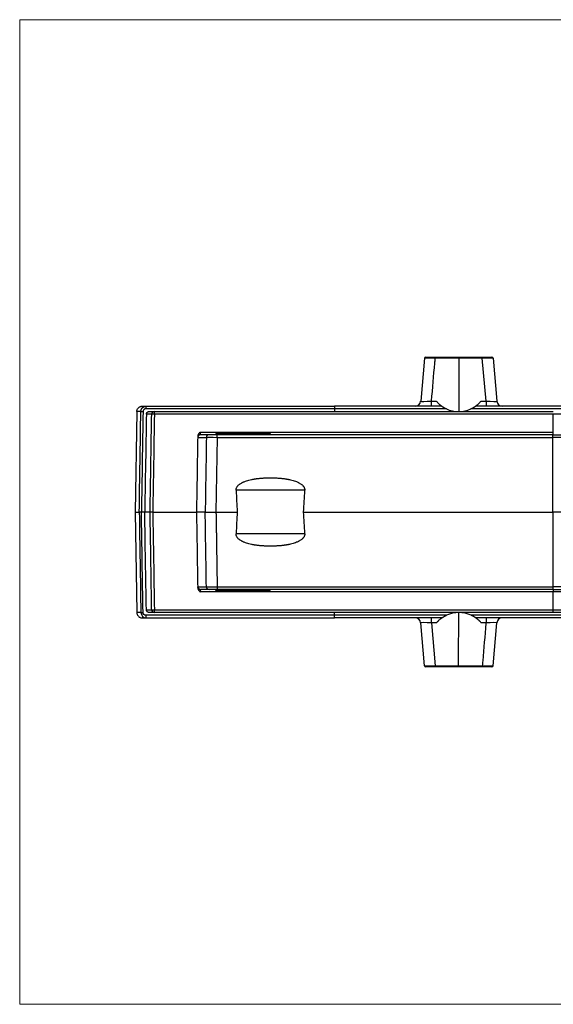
# Model space of a CAD drawing. Header units: millimetres. Extents: x 20 to 821, y 20 to 574.
# Tile 8 of 15: x 222 to 320, y 393 to 574. Entities that reach past the tile are written whole.
import ezdxf

# ---------------------------------------------------------------- set-up
doc = ezdxf.new("R2010")
doc.units = ezdxf.units.MM
doc.layers.add('1', color=7, linetype='Continuous', true_color=0xffffff)

msp = doc.modelspace()

# ---------------------------------------------------------------- linework, layer by layer
at = {"layer": '1', "color": 8, "linetype": 'Continuous', "lineweight": 18}
for p, q in [((221.5, 392.67), (221.5, 574)), ((418, 574), (221.5, 574)), ((221.5, 392.67), (418, 392.67))]:
    msp.add_line(p, q, dxfattribs=at)
at = {"layer": '1', "color": 18, "linetype": 'Continuous', "lineweight": 25}
for p, q in [((296.02, 511.65), (295.33, 503.75)), ((296.22, 511.83), (298.01, 511.83)), ((298.01, 511.83), (302.34, 511.83)), ((302.34, 511.65), (298.01, 511.65)), ((302.34, 511.83), (306.67, 511.83)), ((306.67, 511.65), (302.34, 511.65)), ((302.34, 511.65), (302.34, 501.85)), ((306.67, 511.83), (308.46, 511.83)), ((307.36, 503.75), (306.67, 511.65)), ((308.66, 511.65), (309.35, 503.75)), ((244.07, 502.83), (244.82, 502.83)), ((279.45, 502.34), (244.72, 502.34)), ((244.82, 502.83), (279.45, 502.83)), ((292.12, 502.83), (279.45, 502.83)), ((279.45, 502.83), (279.45, 502.34)), ((279.45, 502.34), (279.45, 501.83)), ((299.21, 502.83), (292.12, 502.83)), ((300.06, 502.34), (292.12, 502.34)), ((297.32, 503.75), (298.2, 503.75)), ((312.88, 502.34), (304.58, 502.34)), ((312.88, 502.83), (305.44, 502.83)), ((306.44, 503.75), (307.36, 503.75)), ((326.62, 502.83), (312.88, 502.83)), ((243.07, 501.85), (242.74, 483.33)), ((243.07, 501.85), (242.75, 483.33)), ((243.07, 501.85), (243.07, 501.85)), ((243.81, 501.85), (243.07, 501.85)), ((245.8, 501.34), (244.82, 501.34)), ((245.33, 501.83), (246.29, 501.83)), ((246.29, 501.83), (319.75, 501.83)), ((393.21, 501.34), (319.75, 501.34)), ((319.75, 498.02), (319.75, 501.34)), ((254.32, 497.08), (255.87, 497.08)), ((256.37, 497.57), (254.81, 497.57)), ((257.63, 497.77), (260.13, 497.77)), ((257.63, 497.77), (257.63, 497.57)), ((257.86, 497.08), (257.64, 483.33)), ((257.86, 497.08), (319.65, 497.08)), ((260.13, 497.77), (265.13, 497.77)), ((260.13, 497.77), (260.13, 497.57)), ((265.13, 497.77), (267.63, 497.77)), ((265.13, 497.77), (265.13, 497.57)), ((267.63, 497.77), (267.63, 497.77)), ((267.63, 497.77), (267.63, 497.57)), ((267.63, 497.77), (267.63, 497.57)), ((319.65, 497.08), (319.65, 497.57)), ((381.64, 497.08), (319.65, 497.08)), ((319.65, 483.33), (319.65, 497.08)), ((319.75, 497.57), (319.75, 498.02)), ((273.99, 487.33), (261.34, 487.33)), ((242.74, 483.33), (243.07, 464.82)), ((242.74, 483.33), (242.75, 483.33)), ((242.75, 483.33), (243.07, 464.82)), ((242.75, 483.33), (243.51, 483.33)), ((244.52, 483.33), (243.91, 483.33)), ((245.51, 483.33), (244.52, 483.33)), ((246.01, 483.33), (254.05, 483.33)), ((255.66, 483.33), (254.05, 483.33)), ((257.64, 483.33), (261.55, 483.33)), ((273.78, 483.33), (319.65, 483.33)), ((319.75, 469.58), (319.75, 483.33)), ((365.72, 483.33), (319.75, 483.33)), ((273.99, 479.33), (261.34, 479.33)), ((257.74, 477.36), (257.86, 469.58)), ((254.32, 469.58), (255.87, 469.58)), ((319.75, 468.65), (254.74, 468.65)), ((256.37, 469.09), (254.81, 469.09)), ((257.63, 468.89), (257.63, 469.09)), ((257.63, 468.89), (260.13, 468.89)), ((257.86, 469.58), (319.75, 469.58)), ((319.75, 469.09), (257.86, 469.09)), ((260.13, 468.89), (260.13, 469.09)), ((260.13, 468.89), (265.13, 468.89)), ((265.13, 468.89), (265.13, 469.09)), ((265.13, 468.89), (267.63, 468.89)), ((267.63, 468.89), (267.63, 469.09)), ((267.63, 468.89), (267.63, 469.09)), ((267.63, 468.89), (267.63, 468.89)), ((319.75, 469.09), (319.75, 469.58)), ((381.64, 469.58), (319.75, 469.58)), ((319.75, 469.09), (319.75, 468.65)), ((319.75, 469.09), (381.64, 469.09)), ((319.75, 465.32), (319.75, 468.65)), ((384.76, 468.65), (319.75, 468.65)), ((243.81, 464.82), (243.07, 464.82)), ((279.45, 464.32), (244.72, 464.32)), ((244.82, 465.32), (245.8, 465.32)), ((246.29, 464.83), (245.33, 464.83)), ((246.29, 465.32), (319.75, 465.32)), ((319.75, 464.83), (246.29, 464.83)), ((279.45, 464.32), (279.45, 464.83)), ((279.45, 463.83), (279.45, 464.32)), ((300.1, 464.32), (293.52, 464.32)), ((312.88, 464.32), (304.62, 464.32)), ((319.75, 465.32), (393.21, 465.32)), ((393.21, 464.83), (319.75, 464.83)), ((244.07, 463.83), (244.07, 463.83)), ((244.07, 463.83), (244.82, 463.83)), ((244.82, 463.83), (279.45, 463.83)), ((293.52, 463.83), (279.45, 463.83)), ((299.24, 463.83), (293.52, 463.83)), ((296.02, 455.02), (295.33, 462.92)), ((297.32, 462.92), (298.01, 455.02)), ((298.24, 462.92), (297.32, 462.92)), ((312.88, 463.83), (305.47, 463.83)), ((307.36, 462.92), (306.48, 462.92)), ((308.66, 455.02), (309.35, 462.92)), ((326.05, 463.83), (312.88, 463.83)), ((302.34, 461.63), (302.34, 461.84)), ((298.01, 454.83), (296.22, 454.83)), ((298.01, 455.02), (302.28, 455.02)), ((302.28, 454.83), (298.01, 454.83)), ((302.28, 455.02), (306.67, 455.02)), ((306.67, 454.83), (302.28, 454.83)), ((308.46, 454.83), (306.67, 454.83))]:
    msp.add_line(p, q, dxfattribs=at)
for centre, start, end in [((302.32, 507.26), 245.3275, 294.6725), ((302.36, 459.4), 65.3275, 114.6725)]:
    msp.add_arc(centre, 5.42, start, end, dxfattribs=at)
for centre, major_axis, ratio, start_param, end_param in [((296.22, 511.63), (0, 0.2), 1, 0, 1.48353), ((298.03, 511.63), (-2.01, 0.02), 0.008628, 4.719481, 6.282681), ((298.01, 511.63), (0, -0.2), 0.000175, 3.141593, 4.625123), ((306.67, 511.63), (0, -0.2), 0.000175, 1.658063, 3.141593), ((306.65, 511.63), (2.01, 0.02), 0.008628, 0.000504, 1.563704), ((308.46, 511.63), (0, 0.2), 1, 4.799655, 6.283185), ((244.82, 502.33), (0, 0.5), 0.19307, 0, 1.553343), ((294.33, 503.83), (0, 1), 1, 3.141593, 4.625123), ((297.34, 503.83), (2.02, 0.09), 0.042671, 3.135806, 4.699006), ((297.32, 503.83), (0, -1), 0.000175, 0, 1.48353), ((307.34, 503.83), (-2.02, 0.09), 0.042671, 1.584179, 3.147379), ((307.36, 503.83), (0, 1), 0.000175, 1.658063, 3.141593), ((310.35, 503.83), (0, -1), 1, 4.799655, 6.283185), ((246.29, 501.33), (0, -0.5), 0.996053, 3.141593, 4.694936), ((246.29, 501.33), (-0.5, 0.008), 0.017453, 4.712492, 6.194311), ((246.29, 501.33), (0, 0.5), 0.000175, 4.729842, 6.283185), ((254.81, 497.07), (0, -0.5), 0.995801, 3.141593, 4.694936), ((256.37, 497.07), (0, -0.5), 0.991657, 3.141593, 4.694936), ((267.67, 1574.28), (0, 1145.8), 0.017455, 2.819693, 2.830917), ((267.67, 1574.28), (0, 1145.8), 0.017455, 3.452268, 3.463492), ((267.67, -607.61), (0, 1145.8), 0.017455, 0.310676, 0.3219), ((267.67, -607.61), (0, 1145.79), 0.017455, 5.961285, 5.972508), ((254.81, 469.59), (0, 0.5), 0.995801, 1.58825, 3.141593), ((256.37, 469.59), (0, 0.5), 0.991657, 1.58825, 3.141593), ((244.82, 464.33), (0, -0.5), 0.19307, 4.729842, 6.283185), ((246.29, 465.33), (0, -0.5), 0.996053, 4.729842, 6.283185), ((246.29, 465.33), (0.5, 0.008), 0.017453, 3.230467, 4.712286), ((246.29, 465.33), (0, 0.5), 0.000175, 3.141593, 4.694936), ((319.75, 465.33), (0, -0.5), 0.000175, 0, 1.553343), ((294.33, 462.83), (0, 1), 1, 4.799655, 6.283185), ((297.34, 462.83), (-2.02, 0.09), 0.042671, 4.725772, 6.288972), ((297.32, 462.83), (0, -1), 0.000175, 1.658063, 3.141593), ((307.36, 462.83), (0, 1), 0.000175, 0, 1.48353), ((307.34, 462.83), (2.02, 0.09), 0.042671, 6.277399, 7.840599), ((310.35, 462.83), (0, -1), 1, 3.141593, 4.625123), ((296.22, 455.03), (0, 0.2), 1, 1.658063, 3.141593), ((298.03, 455.03), (2.01, 0.02), 0.008628, 3.142097, 4.705297), ((298.01, 455.03), (0, -0.2), 0.000175, 4.799655, 6.283185), ((306.67, 455.03), (0, -0.2), 0.000175, 0, 1.48353), ((306.65, 455.03), (-2.01, 0.02), 0.008628, 1.577888, 3.141089), ((308.46, 455.03), (0, 0.2), 1, 3.141593, 4.625123)]:
    msp.add_ellipse(centre, major_axis=major_axis, ratio=ratio, start_param=start_param, end_param=end_param, dxfattribs=at)
for points, degree, knots in [([(297.32, 503.75), (297.32, 503.78), (297.33, 503.8), (297.53, 506.13), (297.73, 508.44), (297.96, 511.04), (297.99, 511.35), (298.01, 511.65)], 3, [0, 0, 0, 0, 0.010943, 0.010943, 0.884434, 0.884434, 1, 1, 1, 1]), ([(302.34, 511.65), (302.34, 511.66), (302.34, 511.67), (302.34, 511.7), (302.34, 511.71), (302.34, 511.73), (302.34, 511.74), (302.34, 511.76), (302.34, 511.76), (302.34, 511.76), (302.34, 511.76), (302.34, 511.77), (302.34, 511.77), (302.34, 511.77), (302.34, 511.78), (302.34, 511.79), (302.34, 511.8), (302.34, 511.81), (302.34, 511.81), (302.34, 511.82), (302.34, 511.83), (302.34, 511.83), (302.34, 511.83), (302.34, 511.83)], 3, [0, 0, 0, 0, 0.125213, 0.125213, 0.250427, 0.250427, 0.37564, 0.406944, 0.422595, 0.422595, 0.430421, 0.430421, 0.438247, 0.438247, 0.500854, 0.500854, 0.626067, 0.626067, 0.75128, 0.75128, 0.876494, 0.876494, 1, 1, 1, 1]), ([(243.07, 501.85), (243.07, 501.92), (243.08, 501.98), (243.11, 502.11), (243.13, 502.17), (243.18, 502.29), (243.21, 502.34), (243.28, 502.45), (243.32, 502.5), (243.42, 502.59), (243.47, 502.63), (243.58, 502.7), (243.63, 502.73), (243.75, 502.78), (243.81, 502.8), (243.94, 502.83), (244.01, 502.83), (244.07, 502.83)], 3, [0, 0, 0, 0, 0.125, 0.125, 0.25, 0.25, 0.375, 0.375, 0.5, 0.5, 0.625, 0.625, 0.75, 0.75, 0.875, 0.875, 1, 1, 1, 1]), ([(243.81, 501.85), (243.81, 501.86), (243.81, 501.87), (243.81, 501.88), (243.82, 501.9), (243.82, 501.91), (243.82, 501.93), (243.82, 501.95), (243.82, 501.96), (243.82, 501.98), (243.83, 502), (243.83, 502.01), (243.83, 502.03), (243.84, 502.05), (243.84, 502.06), (243.84, 502.08), (243.85, 502.1), (243.85, 502.11), (243.86, 502.13), (243.86, 502.15), (243.87, 502.17), (243.88, 502.18), (243.88, 502.2), (243.89, 502.22), (243.9, 502.23), (243.91, 502.25), (243.91, 502.27), (243.92, 502.29), (243.93, 502.3), (243.94, 502.32), (243.95, 502.34), (243.96, 502.35), (243.97, 502.37), (243.98, 502.39), (243.99, 502.4), (244, 502.42), (244.02, 502.44), (244.03, 502.45), (244.04, 502.47), (244.06, 502.48), (244.07, 502.5), (244.08, 502.52), (244.1, 502.53), (244.11, 502.55), (244.13, 502.56), (244.15, 502.58), (244.16, 502.59), (244.18, 502.6), (244.2, 502.62), (244.21, 502.63), (244.23, 502.64), (244.25, 502.66), (244.27, 502.67), (244.29, 502.68), (244.31, 502.69), (244.33, 502.71), (244.35, 502.72), (244.37, 502.73), (244.39, 502.74), (244.41, 502.75), (244.43, 502.76), (244.45, 502.77), (244.48, 502.77), (244.5, 502.78), (244.52, 502.79), (244.55, 502.8), (244.57, 502.8), (244.59, 502.81), (244.62, 502.81), (244.64, 502.82), (244.67, 502.82), (244.69, 502.83), (244.72, 502.83), (244.74, 502.83), (244.77, 502.83), (244.79, 502.83), (244.81, 502.83), (244.82, 502.83)], 3, [0, 0, 0, 0, 0.010076, 0.020238, 0.030487, 0.040823, 0.051246, 0.061755, 0.072351, 0.083035, 0.093806, 0.104664, 0.115609, 0.126641, 0.137761, 0.148969, 0.160264, 0.171647, 0.183117, 0.194675, 0.206321, 0.218055, 0.229876, 0.241786, 0.253784, 0.265869, 0.278043, 0.290305, 0.302656, 0.315094, 0.327621, 0.340237, 0.35294, 0.365733, 0.378613, 0.391583, 0.40464, 0.417787, 0.431022, 0.444346, 0.457759, 0.47126, 0.484851, 0.49853, 0.512298, 0.526155, 0.540101, 0.554136, 0.56826, 0.582473, 0.596776, 0.611167, 0.625648, 0.640217, 0.654876, 0.669624, 0.684462, 0.699389, 0.714405, 0.72951, 0.744705, 0.75999, 0.775363, 0.790827, 0.806379, 0.822022, 0.837753, 0.853575, 0.869486, 0.885486, 0.901576, 0.917756, 0.934025, 0.950384, 0.966833, 0.983372, 1, 1, 1, 1]), ([(244.72, 502.34), (244.72, 502.34), (244.71, 502.34), (244.7, 502.34), (244.69, 502.34), (244.68, 502.34), (244.67, 502.34), (244.66, 502.34), (244.65, 502.34), (244.63, 502.33), (244.62, 502.33), (244.61, 502.33), (244.6, 502.33), (244.59, 502.32), (244.58, 502.32), (244.57, 502.32), (244.56, 502.31), (244.55, 502.31), (244.53, 502.3), (244.49, 502.28), (244.45, 502.26), (244.41, 502.23), (244.38, 502.2), (244.34, 502.16), (244.31, 502.12), (244.29, 502.08), (244.27, 502.05), (244.25, 502.02), (244.25, 502), (244.24, 501.98), (244.23, 501.96), (244.23, 501.94), (244.22, 501.92), (244.22, 501.89), (244.22, 501.87), (244.22, 501.86), (244.21, 501.85)], 3, [0, 0, 0, 0, 0.014514, 0.029003, 0.043477, 0.057943, 0.072409, 0.086884, 0.101376, 0.115894, 0.130446, 0.14504, 0.159683, 0.174385, 0.189153, 0.203995, 0.218918, 0.23393, 0.249039, 0.310972, 0.372775, 0.434958, 0.498019, 0.561213, 0.623542, 0.685518, 0.747665, 0.776051, 0.804221, 0.832227, 0.860127, 0.887976, 0.915832, 0.94375, 0.971788, 1, 1, 1, 1]), ([(298.2, 503.75), (298.25, 503.69), (298.3, 503.63), (298.4, 503.52), (298.46, 503.47), (298.53, 503.39), (298.56, 503.37), (298.61, 503.32), (298.64, 503.3), (298.71, 503.23), (298.76, 503.18), (298.84, 503.12), (298.86, 503.1), (298.89, 503.07), (298.91, 503.06), (298.93, 503.04), (298.94, 503.03), (298.98, 503.01), (299, 502.99), (299.04, 502.96), (299.06, 502.94), (299.09, 502.92), (299.1, 502.91), (299.11, 502.9), (299.12, 502.89), (299.15, 502.88), (299.16, 502.87), (299.18, 502.85), (299.18, 502.85), (299.19, 502.84), (299.19, 502.84), (299.2, 502.84), (299.21, 502.83), (299.21, 502.83)], 3, [0, 0, 0, 0, 0.125, 0.125, 0.25, 0.25, 0.3125, 0.3125, 0.375, 0.375, 0.5, 0.5, 0.5625, 0.5625, 0.59375, 0.59375, 0.625, 0.625, 0.6875, 0.6875, 0.75, 0.75, 0.78125, 0.78125, 0.8125, 0.8125, 0.875, 0.875, 0.90625, 0.90625, 0.9375, 0.9375, 1, 1, 1, 1]), ([(299.21, 502.83), (299.21, 502.83), (299.21, 502.83), (299.22, 502.83), (299.22, 502.82), (299.23, 502.82), (299.23, 502.82), (299.25, 502.8), (299.26, 502.8), (299.28, 502.78), (299.29, 502.78), (299.3, 502.77), (299.31, 502.76), (299.33, 502.75), (299.35, 502.74), (299.38, 502.71), (299.4, 502.7), (299.46, 502.67), (299.5, 502.64), (299.56, 502.61), (299.58, 502.59), (299.62, 502.57), (299.64, 502.56), (299.71, 502.52), (299.75, 502.5), (299.84, 502.45), (299.88, 502.43), (299.97, 502.38), (300.02, 502.36), (300.06, 502.34)], 3, [0, 0, 0, 0, 0.0625, 0.0625, 0.09375, 0.09375, 0.125, 0.125, 0.1875, 0.1875, 0.21875, 0.21875, 0.25, 0.25, 0.3125, 0.3125, 0.375, 0.375, 0.5, 0.5, 0.5625, 0.5625, 0.625, 0.625, 0.75, 0.75, 0.875, 0.875, 1, 1, 1, 1]), ([(304.58, 502.34), (304.63, 502.36), (304.68, 502.38), (304.76, 502.43), (304.81, 502.45), (304.9, 502.5), (304.94, 502.52), (305.02, 502.57), (305.07, 502.59), (305.13, 502.63), (305.15, 502.64), (305.19, 502.67), (305.21, 502.68), (305.23, 502.7), (305.24, 502.7), (305.26, 502.71), (305.27, 502.72), (305.3, 502.74), (305.31, 502.75), (305.34, 502.77), (305.36, 502.78), (305.39, 502.8), (305.4, 502.8), (305.41, 502.81), (305.42, 502.82), (305.42, 502.82), (305.43, 502.83), (305.44, 502.83), (305.44, 502.83), (305.44, 502.83)], 3, [0, 0, 0, 0, 0.125067, 0.125067, 0.250134, 0.250134, 0.3752, 0.3752, 0.500267, 0.500267, 0.5628, 0.5628, 0.625334, 0.625334, 0.656601, 0.656601, 0.687867, 0.687867, 0.750401, 0.750401, 0.812934, 0.812934, 0.875467, 0.875467, 0.906734, 0.906734, 0.938001, 0.938001, 1, 1, 1, 1]), ([(305.44, 502.83), (305.44, 502.83), (305.44, 502.84), (305.45, 502.84), (305.45, 502.84), (305.46, 502.85), (305.47, 502.85), (305.49, 502.87), (305.5, 502.88), (305.53, 502.9), (305.55, 502.91), (305.58, 502.93), (305.59, 502.94), (305.61, 502.96), (305.62, 502.96), (305.65, 502.99), (305.67, 503), (305.71, 503.04), (305.74, 503.06), (305.79, 503.1), (305.81, 503.12), (305.88, 503.18), (305.93, 503.23), (306.03, 503.32), (306.09, 503.37), (306.15, 503.43), (306.16, 503.44), (306.19, 503.47), (306.2, 503.48), (306.24, 503.52), (306.27, 503.55), (306.34, 503.63), (306.39, 503.69), (306.44, 503.75)], 3, [0, 0, 0, 0, 0.0625, 0.0625, 0.09375, 0.09375, 0.125, 0.125, 0.1875, 0.1875, 0.25, 0.25, 0.28125, 0.28125, 0.3125, 0.3125, 0.375, 0.375, 0.4375, 0.4375, 0.5, 0.5, 0.625, 0.625, 0.75, 0.75, 0.78125, 0.78125, 0.8125, 0.8125, 0.875, 0.875, 1, 1, 1, 1]), ([(244.82, 501.34), (244.78, 498.84), (244.74, 496.33), (244.64, 490.33), (244.58, 486.83), (244.52, 483.33)], 3, [0, 0, 0, 0, 0.417058, 0.417058, 1, 1, 1, 1]), ([(244.82, 501.34), (244.82, 501.38), (244.82, 501.41), (244.83, 501.46), (244.84, 501.47), (244.85, 501.5), (244.85, 501.52), (244.87, 501.56), (244.89, 501.59), (244.92, 501.63), (244.93, 501.64), (244.95, 501.67), (244.96, 501.68), (245, 501.71), (245.02, 501.73), (245.06, 501.76), (245.08, 501.77), (245.11, 501.78), (245.14, 501.8), (245.17, 501.81), (245.2, 501.82), (245.21, 501.82), (245.26, 501.83), (245.29, 501.83), (245.33, 501.83)], 3, [0, 0, 0, 0, 0.125, 0.125, 0.1875, 0.1875, 0.25, 0.25, 0.375, 0.375, 0.4375, 0.4375, 0.5, 0.5, 0.625, 0.625, 0.6875, 0.6875, 0.75, 0.8125, 0.8125, 0.875, 0.875, 1, 1, 1, 1]), ([(245.51, 483.33), (245.51, 483.67), (245.52, 484), (245.55, 485.67), (245.57, 487), (245.66, 492.67), (245.73, 497.01), (245.8, 501.34)], 3, [0, 0, 0, 0, 0.055513, 0.055513, 0.277565, 0.277565, 1, 1, 1, 1]), ([(246.29, 501.34), (246.25, 498.34), (246.2, 495.33), (246.1, 489.33), (246.05, 486.33), (246.01, 483.33)], 3, [0, 0, 0, 0, 0.500404, 0.500404, 1, 1, 1, 1]), ([(254.74, 498.02), (254.73, 498.02), (254.73, 498.02), (254.72, 498.02), (254.72, 498.01), (254.7, 498.01), (254.69, 498), (254.68, 497.99), (254.67, 497.98), (254.66, 497.97), (254.65, 497.96), (254.63, 497.94), (254.61, 497.93), (254.58, 497.9), (254.57, 497.89), (254.53, 497.84), (254.51, 497.81), (254.46, 497.75), (254.43, 497.72), (254.39, 497.65), (254.37, 497.62), (254.34, 497.55), (254.32, 497.51), (254.3, 497.43), (254.29, 497.39), (254.28, 497.32), (254.27, 497.28), (254.27, 497.24)], 3, [0, 0, 0, 0, 0.015625, 0.015625, 0.03125, 0.03125, 0.0625, 0.0625, 0.09375, 0.09375, 0.125, 0.125, 0.1875, 0.1875, 0.25, 0.25, 0.375, 0.375, 0.5, 0.5, 0.625, 0.625, 0.75, 0.75, 0.875, 0.875, 1, 1, 1, 1]), ([(257.86, 497.08), (257.86, 497.11), (257.86, 497.14), (257.86, 497.2), (257.86, 497.23), (257.86, 497.29), (257.86, 497.32), (257.86, 497.38), (257.86, 497.41), (257.86, 497.45), (257.86, 497.48), (257.86, 497.51), (257.86, 497.53), (257.86, 497.55), (257.86, 497.56), (257.86, 497.57), (257.86, 497.57), (257.86, 497.57)], 3, [0, 0, 0, 0, 0.125155, 0.125155, 0.250311, 0.250311, 0.375466, 0.375466, 0.500621, 0.500621, 0.625777, 0.625777, 0.750932, 0.750932, 0.876087, 0.876087, 1, 1, 1, 1]), ([(264.16, 489.31), (265.67, 489.63), (267.66, 489.63), (269.65, 489.63), (271.16, 489.31)], 2, [0, 0, 0, 0.5, 0.5, 1, 1, 1]), ([(261.34, 487.33), (261.33, 487.41), (261.34, 487.49), (261.36, 487.6), (261.37, 487.64), (261.39, 487.69), (261.39, 487.71), (261.41, 487.75), (261.41, 487.77), (261.45, 487.86), (261.49, 487.92), (261.55, 488.02), (261.58, 488.05), (261.63, 488.11), (261.65, 488.14), (261.73, 488.23), (261.78, 488.28), (261.87, 488.36), (261.9, 488.38), (261.96, 488.43), (261.99, 488.45), (262.09, 488.52), (262.15, 488.56), (262.28, 488.64), (262.35, 488.68), (262.45, 488.74), (262.49, 488.75), (262.56, 488.79), (262.59, 488.81), (262.7, 488.85), (262.77, 488.88), (262.98, 488.97), (263.13, 489.02), (263.42, 489.12), (263.56, 489.16), (263.86, 489.24), (264.01, 489.28), (264.16, 489.31)], 3, [0, 0, 0, 0, 0.0625, 0.0625, 0.09375, 0.09375, 0.109375, 0.109375, 0.125, 0.125, 0.1875, 0.1875, 0.21875, 0.21875, 0.25, 0.25, 0.3125, 0.3125, 0.34375, 0.34375, 0.375, 0.375, 0.4375, 0.4375, 0.5, 0.5, 0.53125, 0.53125, 0.5625, 0.5625, 0.625, 0.625, 0.75, 0.75, 0.875, 0.875, 1, 1, 1, 1]), ([(271.16, 489.31), (271.31, 489.28), (271.46, 489.24), (271.75, 489.16), (271.9, 489.12), (272.19, 489.03), (272.33, 488.98), (272.55, 488.89), (272.62, 488.86), (272.72, 488.81), (272.76, 488.8), (272.83, 488.76), (272.86, 488.74), (272.97, 488.69), (273.03, 488.65), (273.17, 488.57), (273.23, 488.53), (273.33, 488.46), (273.36, 488.44), (273.42, 488.39), (273.45, 488.36), (273.54, 488.29), (273.59, 488.23), (273.67, 488.15), (273.7, 488.12), (273.75, 488.06), (273.77, 488.02), (273.83, 487.93), (273.87, 487.86), (273.92, 487.75), (273.93, 487.72), (273.95, 487.66), (273.96, 487.64), (273.97, 487.6), (273.97, 487.58), (273.99, 487.49), (273.99, 487.41), (273.99, 487.33)], 3, [0, 0, 0, 0, 0.125, 0.125, 0.25, 0.25, 0.375, 0.375, 0.4375, 0.4375, 0.46875, 0.46875, 0.5, 0.5, 0.5625, 0.5625, 0.625, 0.625, 0.65625, 0.65625, 0.6875, 0.6875, 0.75, 0.75, 0.78125, 0.78125, 0.8125, 0.8125, 0.875, 0.875, 0.90625, 0.90625, 0.921875, 0.921875, 0.9375, 0.9375, 1, 1, 1, 1]), ([(243.63, 483.33), (243.63, 483.33), (243.62, 483.33), (243.61, 483.33), (243.61, 483.33), (243.6, 483.33), (243.59, 483.33), (243.59, 483.33), (243.58, 483.33), (243.58, 483.33), (243.57, 483.33), (243.57, 483.33), (243.56, 483.33), (243.56, 483.33), (243.55, 483.33), (243.55, 483.33), (243.54, 483.33), (243.54, 483.33), (243.53, 483.33), (243.53, 483.33), (243.53, 483.33), (243.52, 483.33), (243.52, 483.33), (243.52, 483.33), (243.52, 483.33), (243.51, 483.33), (243.51, 483.33), (243.51, 483.33), (243.51, 483.33), (243.51, 483.33), (243.51, 483.33), (243.51, 483.33)], 3, [0, 0, 0, 0, 0.033233, 0.066554, 0.099965, 0.133465, 0.167055, 0.200734, 0.234502, 0.268359, 0.302306, 0.336342, 0.370467, 0.404681, 0.438985, 0.473378, 0.507861, 0.542433, 0.577094, 0.611844, 0.646684, 0.681614, 0.716632, 0.75174, 0.786938, 0.822225, 0.857601, 0.893066, 0.928622, 0.964266, 1, 1, 1, 1]), ([(243.91, 483.33), (243.9, 483.33), (243.9, 483.33), (243.88, 483.33), (243.87, 483.33), (243.86, 483.33), (243.85, 483.33), (243.84, 483.33), (243.83, 483.33), (243.82, 483.33), (243.81, 483.33), (243.8, 483.33), (243.79, 483.33), (243.78, 483.33), (243.77, 483.33), (243.76, 483.33), (243.75, 483.33), (243.74, 483.33), (243.73, 483.33), (243.72, 483.33), (243.71, 483.33), (243.7, 483.33), (243.69, 483.33), (243.68, 483.33), (243.67, 483.33), (243.67, 483.33), (243.66, 483.33), (243.65, 483.33), (243.64, 483.33), (243.64, 483.33), (243.63, 483.33), (243.63, 483.33)], 3, [0, 0, 0, 0, 0.035725, 0.071361, 0.106909, 0.142368, 0.177737, 0.213019, 0.248211, 0.283315, 0.318329, 0.353256, 0.388093, 0.422842, 0.457502, 0.492073, 0.526555, 0.560949, 0.595254, 0.629471, 0.663598, 0.697637, 0.731588, 0.76545, 0.799223, 0.832907, 0.866503, 0.90001, 0.933429, 0.966759, 1, 1, 1, 1]), ([(245.8, 465.32), (245.79, 465.66), (245.78, 465.99), (245.76, 467.66), (245.74, 468.99), (245.65, 474.66), (245.58, 479), (245.51, 483.33)], 3, [0, 0, 0, 0, 0.055513, 0.055513, 0.277565, 0.277565, 1, 1, 1, 1]), ([(246.01, 483.33), (245.97, 483.33), (245.94, 483.33), (245.9, 483.33), (245.88, 483.33), (245.85, 483.33), (245.84, 483.33), (245.8, 483.33), (245.77, 483.33), (245.73, 483.33), (245.72, 483.33), (245.69, 483.33), (245.68, 483.33), (245.65, 483.33), (245.63, 483.33), (245.6, 483.33), (245.59, 483.33), (245.57, 483.33), (245.56, 483.33), (245.54, 483.33), (245.53, 483.33), (245.52, 483.33), (245.52, 483.33), (245.51, 483.33), (245.51, 483.33), (245.51, 483.33)], 3, [0, 0, 0, 0, 0.125, 0.125, 0.1875, 0.1875, 0.25, 0.25, 0.375, 0.375, 0.4375, 0.4375, 0.5, 0.5, 0.625, 0.625, 0.6875, 0.6875, 0.75, 0.75, 0.875, 0.875, 0.9375, 0.9375, 1, 1, 1, 1]), ([(246.01, 483.33), (246.05, 480.33), (246.1, 477.34), (246.2, 471.33), (246.25, 468.33), (246.29, 465.32)], 3, [0, 0, 0, 0, 0.499596, 0.499596, 1, 1, 1, 1]), ([(255.66, 483.33), (255.66, 483.33), (255.66, 483.33), (255.67, 483.33), (255.67, 483.33), (255.68, 483.33), (255.68, 483.33), (255.68, 483.33), (255.69, 483.33), (255.69, 483.33), (255.7, 483.33), (255.7, 483.33), (255.71, 483.33), (255.71, 483.33), (255.72, 483.33), (255.72, 483.33), (255.73, 483.33), (255.73, 483.33), (255.74, 483.33), (255.75, 483.33), (255.75, 483.33), (255.76, 483.33), (255.77, 483.33), (255.78, 483.33), (255.78, 483.33), (255.79, 483.33), (255.8, 483.33), (255.81, 483.33), (255.82, 483.33), (255.82, 483.33), (255.83, 483.33), (255.84, 483.33), (255.85, 483.33), (255.86, 483.33), (255.87, 483.33), (255.88, 483.33), (255.89, 483.33), (255.9, 483.33), (255.91, 483.33), (255.92, 483.33), (255.93, 483.33), (255.94, 483.33), (255.95, 483.33), (255.96, 483.33), (255.97, 483.33), (255.99, 483.33), (256, 483.33), (256.01, 483.33), (256.02, 483.33), (256.03, 483.33), (256.04, 483.33), (256.06, 483.33), (256.07, 483.33), (256.08, 483.33), (256.09, 483.33), (256.11, 483.33), (256.12, 483.33), (256.13, 483.33), (256.15, 483.33), (256.16, 483.33), (256.17, 483.33), (256.19, 483.33), (256.2, 483.33), (256.21, 483.33), (256.23, 483.33), (256.24, 483.33), (256.26, 483.33), (256.27, 483.33), (256.29, 483.33), (256.3, 483.33), (256.32, 483.33), (256.33, 483.33), (256.35, 483.33), (256.36, 483.33), (256.38, 483.33), (256.39, 483.33), (256.41, 483.33), (256.44, 483.33), (256.47, 483.33), (256.51, 483.33), (256.54, 483.33), (256.58, 483.33), (256.61, 483.33), (256.65, 483.33), (256.68, 483.33), (256.72, 483.33), (256.76, 483.33), (256.8, 483.33), (256.84, 483.33), (256.87, 483.33), (256.91, 483.33), (256.95, 483.33), (257, 483.33), (257.04, 483.33), (257.08, 483.33), (257.12, 483.33), (257.16, 483.33), (257.2, 483.33), (257.25, 483.33), (257.29, 483.33), (257.33, 483.33), (257.38, 483.33), (257.42, 483.33), (257.47, 483.33), (257.51, 483.33), (257.55, 483.33), (257.6, 483.33), (257.63, 483.33), (257.64, 483.33)], 3, [0, 0, 0, 0, 0.007473, 0.014938, 0.022394, 0.029841, 0.03728, 0.04471, 0.052131, 0.059544, 0.066949, 0.074345, 0.081732, 0.08911, 0.09648, 0.103842, 0.111195, 0.118539, 0.125875, 0.133202, 0.14052, 0.14783, 0.155131, 0.162424, 0.169708, 0.176984, 0.184251, 0.191509, 0.198759, 0.206, 0.213233, 0.220457, 0.227672, 0.234879, 0.242077, 0.249267, 0.256448, 0.26362, 0.270784, 0.27794, 0.285086, 0.292224, 0.299354, 0.306475, 0.313587, 0.320691, 0.327787, 0.334873, 0.341951, 0.349021, 0.356082, 0.363134, 0.370178, 0.377213, 0.38424, 0.391258, 0.398267, 0.405268, 0.41226, 0.419244, 0.426219, 0.433186, 0.440144, 0.447093, 0.454034, 0.460967, 0.46789, 0.474805, 0.481712, 0.48861, 0.495499, 0.50238, 0.509253, 0.516116, 0.522971, 0.529818, 0.536656, 0.550938, 0.565265, 0.579636, 0.594051, 0.60851, 0.623014, 0.637562, 0.652154, 0.66679, 0.681471, 0.696196, 0.710965, 0.725779, 0.740637, 0.755539, 0.770486, 0.785476, 0.800511, 0.815591, 0.830714, 0.845882, 0.861095, 0.876351, 0.891652, 0.906998, 0.922387, 0.937821, 0.953299, 0.968822, 0.984389, 1, 1, 1, 1]), ([(264.16, 477.36), (264.01, 477.39), (263.86, 477.43), (263.56, 477.5), (263.42, 477.55), (263.13, 477.64), (262.98, 477.69), (262.77, 477.78), (262.7, 477.81), (262.59, 477.86), (262.56, 477.88), (262.49, 477.91), (262.45, 477.93), (262.35, 477.98), (262.28, 478.02), (262.15, 478.1), (262.09, 478.15), (261.99, 478.21), (261.96, 478.24), (261.9, 478.29), (261.87, 478.31), (261.78, 478.39), (261.73, 478.44), (261.65, 478.52), (261.63, 478.55), (261.58, 478.61), (261.55, 478.65), (261.49, 478.74), (261.45, 478.81), (261.41, 478.9), (261.41, 478.92), (261.39, 478.95), (261.39, 478.97), (261.37, 479.03), (261.36, 479.07), (261.34, 479.18), (261.33, 479.26), (261.34, 479.33)], 3, [0, 0, 0, 0, 0.125, 0.125, 0.25, 0.25, 0.375, 0.375, 0.4375, 0.4375, 0.46875, 0.46875, 0.5, 0.5, 0.5625, 0.5625, 0.625, 0.625, 0.65625, 0.65625, 0.6875, 0.6875, 0.75, 0.75, 0.78125, 0.78125, 0.8125, 0.8125, 0.875, 0.875, 0.890625, 0.890625, 0.90625, 0.90625, 0.9375, 0.9375, 1, 1, 1, 1]), ([(273.99, 479.33), (273.99, 479.26), (273.99, 479.18), (273.97, 479.08), (273.97, 479.06), (273.96, 479.03), (273.94, 478.97), (273.91, 478.88), (273.87, 478.81), (273.84, 478.76), (273.83, 478.74), (273.81, 478.71), (273.8, 478.69), (273.75, 478.61), (273.7, 478.55), (273.62, 478.46), (273.59, 478.44), (273.54, 478.38), (273.51, 478.36), (273.42, 478.28), (273.36, 478.23), (273.23, 478.14), (273.17, 478.1), (273.04, 478.02), (272.97, 477.98), (272.89, 477.94), (272.87, 477.93), (272.83, 477.91), (272.82, 477.9), (272.76, 477.87), (272.73, 477.86), (272.62, 477.81), (272.55, 477.78), (272.34, 477.69), (272.2, 477.64), (271.91, 477.55), (271.76, 477.5), (271.46, 477.43), (271.31, 477.39), (271.16, 477.36)], 3, [0, 0, 0, 0, 0.0625, 0.0625, 0.078125, 0.078125, 0.09375, 0.125, 0.15625, 0.15625, 0.171875, 0.171875, 0.1875, 0.1875, 0.25, 0.25, 0.28125, 0.28125, 0.3125, 0.3125, 0.375, 0.375, 0.4375, 0.4375, 0.5, 0.5, 0.515625, 0.515625, 0.53125, 0.53125, 0.5625, 0.5625, 0.625, 0.625, 0.75, 0.75, 0.875, 0.875, 1, 1, 1, 1]), ([(271.16, 477.36), (269.65, 477.04), (267.66, 477.04), (265.67, 477.04), (264.16, 477.36)], 2, [0, 0, 0, 0.5, 0.5, 1, 1, 1]), ([(254.27, 469.42), (254.27, 469.42), (254.27, 469.43), (254.27, 469.44), (254.27, 469.44), (254.28, 469.45), (254.28, 469.46), (254.28, 469.47), (254.28, 469.48), (254.28, 469.48), (254.28, 469.49), (254.28, 469.5), (254.28, 469.51), (254.29, 469.51), (254.29, 469.52), (254.29, 469.52), (254.29, 469.53), (254.29, 469.54), (254.29, 469.54), (254.29, 469.55), (254.3, 469.56), (254.3, 469.56), (254.3, 469.57), (254.3, 469.57), (254.31, 469.58), (254.31, 469.58), (254.31, 469.58), (254.31, 469.58), (254.32, 469.58), (254.32, 469.58)], 3, [0, 0, 0, 0, 0.030252, 0.06042, 0.090513, 0.120538, 0.150504, 0.180418, 0.210289, 0.240126, 0.269935, 0.299726, 0.329506, 0.359285, 0.38907, 0.41887, 0.448692, 0.478545, 0.508438, 0.559232, 0.609543, 0.659414, 0.708888, 0.758011, 0.806829, 0.855389, 0.903738, 0.951926, 1, 1, 1, 1]), ([(254.27, 469.42), (254.27, 469.38), (254.28, 469.34), (254.29, 469.26), (254.3, 469.22), (254.32, 469.17), (254.33, 469.15), (254.34, 469.11), (254.37, 469.06), (254.4, 469.01), (254.44, 468.94), (254.46, 468.91), (254.51, 468.85), (254.53, 468.82), (254.57, 468.78), (254.59, 468.76), (254.61, 468.74), (254.63, 468.72), (254.65, 468.7), (254.66, 468.7), (254.67, 468.68), (254.68, 468.68), (254.69, 468.66), (254.7, 468.66), (254.72, 468.65), (254.72, 468.65), (254.73, 468.65), (254.73, 468.65), (254.74, 468.65)], 3, [0, 0, 0, 0, 0.125, 0.125, 0.25, 0.25, 0.3125, 0.3125, 0.375, 0.5, 0.5, 0.625, 0.625, 0.75, 0.75, 0.8125, 0.8125, 0.875, 0.875, 0.90625, 0.90625, 0.9375, 0.9375, 0.96875, 0.96875, 0.984375, 0.984375, 1, 1, 1, 1]), ([(254.81, 469.09), (254.81, 469.09), (254.81, 469.09), (254.81, 469.09), (254.81, 469.09), (254.81, 469.09), (254.8, 469.09), (254.8, 469.09), (254.8, 469.09), (254.8, 469.09), (254.8, 469.08), (254.79, 469.08), (254.79, 469.08), (254.79, 469.08), (254.79, 469.07), (254.79, 469.07), (254.79, 469.07), (254.78, 469.06), (254.78, 469.06), (254.78, 469.06), (254.78, 469.05), (254.78, 469.05), (254.78, 469.04), (254.78, 469.04), (254.77, 469.03), (254.77, 469.03), (254.77, 469.02), (254.77, 469.02), (254.77, 469.01), (254.77, 469.01), (254.77, 469), (254.76, 468.99), (254.76, 468.99), (254.76, 468.98), (254.76, 468.98), (254.76, 468.97), (254.76, 468.96), (254.76, 468.96), (254.76, 468.95), (254.76, 468.94), (254.76, 468.93), (254.75, 468.93), (254.75, 468.92), (254.75, 468.91), (254.75, 468.91), (254.75, 468.9), (254.75, 468.89), (254.75, 468.88), (254.75, 468.88), (254.75, 468.87), (254.75, 468.86), (254.75, 468.85), (254.75, 468.84), (254.75, 468.84), (254.74, 468.83), (254.74, 468.82), (254.74, 468.81), (254.74, 468.8), (254.74, 468.8), (254.74, 468.79), (254.74, 468.78), (254.74, 468.77), (254.74, 468.76), (254.74, 468.75), (254.74, 468.75), (254.74, 468.74), (254.74, 468.73), (254.74, 468.72), (254.74, 468.71), (254.74, 468.7), (254.74, 468.7), (254.74, 468.69), (254.74, 468.68), (254.74, 468.67), (254.74, 468.66), (254.74, 468.66), (254.74, 468.65), (254.74, 468.65)], 3, [0, 0, 0, 0, 0.015556, 0.03105, 0.046482, 0.061853, 0.077162, 0.09241, 0.107596, 0.122721, 0.137785, 0.152787, 0.167728, 0.182608, 0.197427, 0.212185, 0.226882, 0.241517, 0.256093, 0.270607, 0.28506, 0.299453, 0.313786, 0.328057, 0.342269, 0.35642, 0.37051, 0.384541, 0.398511, 0.412421, 0.426271, 0.440061, 0.453792, 0.467462, 0.481073, 0.494624, 0.508116, 0.521548, 0.53492, 0.548234, 0.561488, 0.574683, 0.587819, 0.600896, 0.613914, 0.626873, 0.639774, 0.652615, 0.665399, 0.678124, 0.690791, 0.703399, 0.715949, 0.728442, 0.740876, 0.753252, 0.765571, 0.777832, 0.790036, 0.802182, 0.814271, 0.826303, 0.838278, 0.850196, 0.862057, 0.873861, 0.885608, 0.8973, 0.908934, 0.920513, 0.932036, 0.943502, 0.954913, 0.966268, 0.977567, 0.988811, 1, 1, 1, 1]), ([(255.87, 469.58), (255.89, 469.58), (255.91, 469.58), (255.99, 469.58), (256.03, 469.58), (256.15, 469.58), (256.21, 469.57), (256.36, 469.57), (256.45, 469.57), (256.63, 469.57), (256.72, 469.57), (256.93, 469.57), (257.04, 469.58), (257.26, 469.58), (257.38, 469.58), (257.62, 469.58), (257.74, 469.58), (257.86, 469.58)], 3, [0, 0, 0, 0, 0.125, 0.125, 0.25, 0.25, 0.375, 0.375, 0.5, 0.5, 0.625, 0.625, 0.75, 0.75, 0.875, 0.875, 1, 1, 1, 1]), ([(257.86, 469.58), (257.86, 469.55), (257.86, 469.52), (257.86, 469.46), (257.86, 469.43), (257.86, 469.37), (257.86, 469.34), (257.86, 469.28), (257.86, 469.26), (257.86, 469.21), (257.86, 469.19), (257.86, 469.16), (257.86, 469.14), (257.86, 469.12), (257.86, 469.11), (257.86, 469.1), (257.86, 469.09), (257.86, 469.09)], 3, [0, 0, 0, 0, 0.125155, 0.125155, 0.25031, 0.25031, 0.375465, 0.375465, 0.50062, 0.50062, 0.625775, 0.625775, 0.75093, 0.75093, 0.876085, 0.876085, 1, 1, 1, 1]), ([(243.07, 464.82), (243.07, 464.75), (243.08, 464.69), (243.11, 464.56), (243.13, 464.5), (243.18, 464.38), (243.21, 464.32), (243.28, 464.22), (243.32, 464.17), (243.42, 464.07), (243.47, 464.03), (243.58, 463.96), (243.63, 463.93), (243.75, 463.88), (243.81, 463.86), (243.94, 463.84), (244.01, 463.83), (244.07, 463.83)], 3, [0, 0, 0, 0, 0.125, 0.125, 0.25, 0.25, 0.375, 0.375, 0.5, 0.5, 0.625, 0.625, 0.75, 0.75, 0.875, 0.875, 1, 1, 1, 1]), ([(243.81, 464.82), (243.82, 464.82), (243.83, 464.81), (243.87, 464.81), (243.9, 464.81), (243.97, 464.81), (244.01, 464.81), (244.11, 464.81), (244.16, 464.82), (244.21, 464.82)], 3, [0, 0, 0, 0, 0.25, 0.25, 0.5, 0.5, 0.75, 0.75, 1, 1, 1, 1]), ([(245.33, 464.83), (245.29, 464.83), (245.26, 464.84), (245.21, 464.85), (245.2, 464.85), (245.17, 464.86), (245.15, 464.86), (245.11, 464.88), (245.08, 464.9), (245.04, 464.92), (245.02, 464.93), (245, 464.95), (245, 464.95), (244.99, 464.96), (244.98, 464.97), (244.95, 465), (244.93, 465.02), (244.91, 465.05), (244.9, 465.06), (244.89, 465.08), (244.89, 465.08), (244.88, 465.1), (244.87, 465.12), (244.85, 465.16), (244.84, 465.19), (244.83, 465.24), (244.82, 465.26), (244.82, 465.29), (244.82, 465.31), (244.82, 465.32)], 3, [0, 0, 0, 0, 0.125, 0.125, 0.1875, 0.1875, 0.25, 0.25, 0.375, 0.375, 0.4375, 0.4375, 0.46875, 0.46875, 0.5, 0.5, 0.625, 0.625, 0.65625, 0.65625, 0.6875, 0.6875, 0.75, 0.75, 0.875, 0.875, 0.9375, 0.9375, 1, 1, 1, 1]), ([(299.24, 463.83), (299.24, 463.83), (299.25, 463.84), (299.25, 463.84), (299.26, 463.84), (299.26, 463.85), (299.27, 463.85), (299.28, 463.86), (299.29, 463.87), (299.31, 463.88), (299.32, 463.89), (299.34, 463.9), (299.34, 463.9), (299.37, 463.92), (299.38, 463.93), (299.42, 463.95), (299.44, 463.96), (299.49, 464), (299.53, 464.02), (299.59, 464.06), (299.61, 464.07), (299.66, 464.1), (299.68, 464.11), (299.74, 464.15), (299.78, 464.17), (299.87, 464.22), (299.92, 464.24), (300.01, 464.28), (300.05, 464.3), (300.1, 464.32)], 3, [0, 0, 0, 0, 0.0625, 0.0625, 0.09375, 0.09375, 0.125, 0.125, 0.1875, 0.1875, 0.21875, 0.21875, 0.25, 0.25, 0.3125, 0.3125, 0.375, 0.375, 0.5, 0.5, 0.5625, 0.5625, 0.625, 0.625, 0.75, 0.75, 0.875, 0.875, 1, 1, 1, 1]), ([(305.47, 463.83), (305.47, 463.83), (305.47, 463.84), (305.46, 463.84), (305.46, 463.84), (305.45, 463.85), (305.45, 463.85), (305.43, 463.86), (305.42, 463.87), (305.4, 463.88), (305.39, 463.89), (305.38, 463.9), (305.37, 463.9), (305.35, 463.92), (305.33, 463.93), (305.3, 463.95), (305.28, 463.96), (305.22, 464), (305.18, 464.02), (305.12, 464.06), (305.1, 464.07), (305.06, 464.1), (305.04, 464.11), (304.98, 464.15), (304.93, 464.17), (304.84, 464.22), (304.8, 464.24), (304.71, 464.28), (304.67, 464.3), (304.62, 464.32)], 3, [0, 0, 0, 0, 0.0625, 0.0625, 0.09375, 0.09375, 0.125, 0.125, 0.1875, 0.1875, 0.21875, 0.21875, 0.25, 0.25, 0.3125, 0.3125, 0.375, 0.375, 0.5, 0.5, 0.5625, 0.5625, 0.625, 0.625, 0.75, 0.75, 0.875, 0.875, 1, 1, 1, 1]), ([(299.24, 463.83), (299.24, 463.83), (299.24, 463.83), (299.23, 463.82), (299.23, 463.82), (299.22, 463.82), (299.21, 463.81), (299.2, 463.8), (299.18, 463.79), (299.15, 463.77), (299.13, 463.75), (299.1, 463.73), (299.09, 463.73), (299.08, 463.71), (299.06, 463.7), (299.03, 463.68), (299.01, 463.66), (298.97, 463.63), (298.94, 463.61), (298.9, 463.57), (298.87, 463.55), (298.8, 463.49), (298.75, 463.44), (298.65, 463.35), (298.6, 463.3), (298.53, 463.24), (298.52, 463.22), (298.49, 463.2), (298.48, 463.18), (298.44, 463.14), (298.42, 463.12), (298.34, 463.03), (298.29, 462.98), (298.24, 462.92)], 3, [0, 0, 0, 0, 0.0625, 0.0625, 0.09375, 0.09375, 0.125, 0.125, 0.1875, 0.1875, 0.25, 0.25, 0.28125, 0.28125, 0.3125, 0.3125, 0.375, 0.375, 0.4375, 0.4375, 0.5, 0.5, 0.625, 0.625, 0.75, 0.75, 0.78125, 0.78125, 0.8125, 0.8125, 0.875, 0.875, 1, 1, 1, 1]), ([(306.48, 462.92), (306.43, 462.98), (306.38, 463.03), (306.28, 463.14), (306.23, 463.2), (306.15, 463.27), (306.12, 463.3), (306.07, 463.35), (306.05, 463.37), (305.97, 463.44), (305.92, 463.48), (305.85, 463.55), (305.82, 463.57), (305.79, 463.6), (305.77, 463.61), (305.75, 463.63), (305.74, 463.63), (305.71, 463.66), (305.68, 463.68), (305.64, 463.71), (305.62, 463.73), (305.59, 463.75), (305.58, 463.75), (305.57, 463.77), (305.56, 463.77), (305.54, 463.79), (305.52, 463.8), (305.5, 463.81), (305.5, 463.82), (305.49, 463.82), (305.49, 463.82), (305.48, 463.83), (305.47, 463.83), (305.47, 463.83)], 3, [0, 0, 0, 0, 0.125, 0.125, 0.25, 0.25, 0.3125, 0.3125, 0.375, 0.375, 0.5, 0.5, 0.5625, 0.5625, 0.59375, 0.59375, 0.625, 0.625, 0.6875, 0.6875, 0.75, 0.75, 0.78125, 0.78125, 0.8125, 0.8125, 0.875, 0.875, 0.90625, 0.90625, 0.9375, 0.9375, 1, 1, 1, 1]), ([(307.36, 462.92), (307.36, 462.89), (307.35, 462.86), (307.15, 460.53), (306.95, 458.23), (306.72, 455.62), (306.69, 455.32), (306.67, 455.02)], 3, [0, 0, 0, 0, 0.010943, 0.010943, 0.884434, 0.884434, 1, 1, 1, 1]), ([(302.28, 455.02), (302.28, 455.72), (302.29, 456.42), (302.3, 457.88), (302.32, 459.38), (302.33, 460.88), (302.34, 461.63)], 3, [0, 0, 0, 0, 0.319539, 0.319539, 0.659769, 1, 1, 1, 1]), ([(302.28, 454.83), (302.28, 454.83), (302.28, 454.84), (302.28, 454.86), (302.28, 454.87), (302.28, 454.9), (302.28, 454.92), (302.28, 454.97), (302.28, 454.99), (302.28, 455.02)], 3, [0, 0, 0, 0, 0.25, 0.25, 0.5, 0.5, 0.75, 0.75, 1, 1, 1, 1])]:
    msp.add_open_spline(points, degree=degree, knots=knots, dxfattribs=at)
for points, degree in [([(292.12, 502.34), (287.89, 502.34), (283.67, 502.34), (279.45, 502.34)], 3), ([(326.62, 502.34), (322.04, 502.34), (317.46, 502.34), (312.88, 502.34)], 3), ([(243.51, 483.33), (243.61, 489.51), (243.71, 495.68), (243.81, 501.85)], 3), ([(244.21, 501.85), (244.11, 495.68), (244.01, 489.51), (243.91, 483.33)], 3), ([(319.75, 501.34), (246.29, 501.34)], 1), ([(254.27, 497.24), (254.2, 492.6), (254.12, 487.97), (254.05, 483.33)], 3), ([(254.27, 497.24), (254.28, 497.14), (254.3, 497.08), (254.32, 497.08)], 3), ([(254.74, 498.02), (319.75, 498.02)], 1), ([(254.81, 497.57), (254.77, 497.57), (254.74, 497.77), (254.74, 498.02)], 3), ([(255.87, 497.08), (255.8, 492.5), (255.73, 487.92), (255.66, 483.33)], 3), ([(255.87, 497.08), (256, 497.09), (256.86, 497.09), (257.86, 497.08)], 3), ([(257.86, 497.57), (257.11, 497.57), (256.46, 497.57), (256.37, 497.57)], 3), ([(319.65, 497.57), (299.05, 497.57), (278.45, 497.57), (257.86, 497.57)], 3), ([(319.65, 497.57), (319.75, 497.57)], 1), ([(319.75, 497.57), (337.18, 497.57)], 1), ([(243.51, 483.33), (243.61, 477.16), (243.71, 470.99), (243.81, 464.82)], 3), ([(244.21, 464.82), (244.11, 470.99), (244.01, 477.16), (243.91, 483.33)], 3), ([(244.82, 465.32), (244.72, 471.33), (244.62, 477.33), (244.52, 483.33)], 3), ([(254.05, 483.33), (254.12, 478.69), (254.2, 474.06), (254.27, 469.42)], 3), ([(255.87, 469.58), (255.8, 474.17), (255.73, 478.75), (255.66, 483.33)], 3), ([(257.64, 483.33), (257.74, 477.36)], 1), ([(319.75, 483.33), (319.65, 483.33)], 1), ([(257.74, 477.36), (257.74, 477.36)], 1), ([(254.81, 469.09), (254.77, 469.1)], 1), ([(257.86, 469.09), (257.32, 469.09), (256.44, 469.09), (256.37, 469.09)], 2), ([(243.81, 464.82), (243.82, 464.26), (244.29, 463.83), (244.82, 463.83)], 3), ([(244.72, 464.32), (244.46, 464.32), (244.22, 464.54), (244.21, 464.82)], 3), ([(293.52, 464.32), (288.83, 464.32), (284.14, 464.32), (279.45, 464.32)], 3), ([(302.34, 461.84), (302.37, 464.82)], 1), ([(326.05, 464.32), (321.66, 464.32), (317.27, 464.32), (312.88, 464.32)], 3)]:
    msp.add_open_spline(points, degree=degree, dxfattribs=at)
msp.add_rational_spline([(243.81, 501.85), (243.83, 501.85), (243.98, 501.85), (244.21, 501.85)], [1, 0.861439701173, 0.861439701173, 1], degree=3, dxfattribs=at)

doc.saveas('drawing.dxf')
